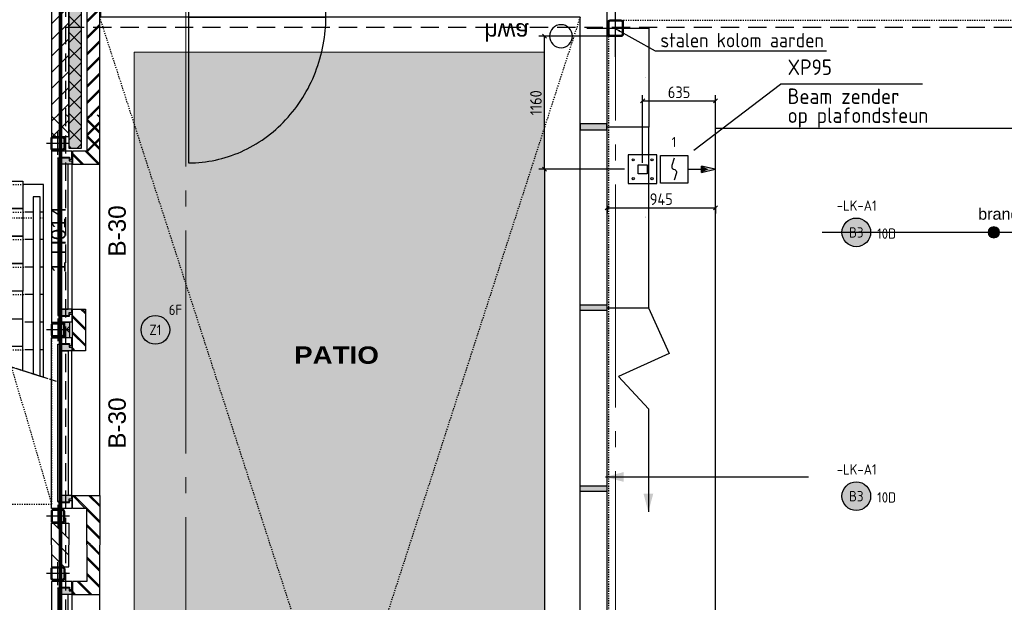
# Model space of a CAD drawing. Header units: millimetres. Extents: x -38031 to 123247, y -16330 to 129979.
# Tile 149 of 235: x 19161 to 27751, y 37275 to 42354. Entities that reach past the tile are written whole.
import ezdxf
from ezdxf.enums import TextEntityAlignment as Align

# ---------------------------------------------------------------- set-up
doc = ezdxf.new("R2010")
doc.units = ezdxf.units.MM
doc.header["$LTSCALE"] = 50
for name, pattern in [('HIDDEN', [9.525, 6.35, -3.175]), ('HIDDEN2', [4.7625, 3.175, -1.5875]), ('STYLE_01', [0.41664, 0.20828, -0.20836]), ('STYLE_04', [1.52771, 1.319425, -0.208285]), ('STYLE_11', [5, 3.888855, -0.416718, 0.277786, -0.416641])]:
    doc.linetypes.add(name, pattern=pattern)
for name, color, linetype in [('AB$1A---_ATTRIB025', 8, 'Continuous'), ('AB$1A---_ATTRIB035', 8, 'Continuous'), ('AL$1A---_ALGEMEEN', 8, 'Continuous'), ('AM$1A---_ARCERING', 8, 'Continuous'), ('AT$1A---_TEKST100', 8, 'Continuous'), ('BOUWKUNDIG', 8, 'Continuous'), ('brandscheiding', 5, 'HIDDEN'), ('EB6522--_ATTRIB', 2, 'Continuous'), ('EL6121--', 3, 'Continuous'), ('EL6311--', 3, 'Continuous'), ('EL6522--', 3, 'Continuous'), ('LICHT_TEXT018', 1, 'Continuous'), ('maatvoering', 1, 'Continuous'), ('Vera Yanovshtchinsky', 11, 'Continuous')]:
    doc.layers.add(name, color=color, linetype=linetype)
doc.layers.add('lampjes', color=14, linetype='Continuous', lineweight=15)
doc.layers.add('stramien', color=1, linetype='STYLE_11', lineweight=15)
doc.styles.add('Arial', font='ARIAL.TTF')
doc.styles.add('Arial Black', font='txt')
doc.styles.add('BURO-018', font='iso.shx', dxfattribs={"height": 90})
doc.styles.add('BURO-025', font='iso.shx', dxfattribs={"height": 125})
doc.styles.get("Standard").update_dxf_attribs({"font": 'iso.shx'})
doc.dimstyles.new('STABICAD', dxfattribs={"dimscale": 100, "dimtxt": 1.3, "dimasz": 1, "dimexe": 0, "dimexo": 0, "dimgap": 1.5, "dimtad": 0, "dimdec": 0, "dimrnd": 10, "dimzin": 0, "dimdsep": 46, "dimtxsty": 'Standard', "dimblk1": 'OBLIQUE', "dimblk2": 'OBLIQUE', "dimsah": 1, "dimcen": -3, "dimclrd": 1, "dimclre": 1, "dimclrt": 1, "dimadec": 0, "dimazin": 0, "dimtfac": 1, "dimtdec": 0, "dimtofl": 0, "dimtmove": 2, "dimatfit": 3, "dimfxl": 0, "dimtvp": 1.055556, "dimtolj": 1, "dimtzin": 0, "dimarcsym": 0})
doc.dimstyles.new('VyA', dxfattribs={"dimtxt": 101.016365, "dimasz": 35.34668, "dimexe": 50, "dimexo": 79.5, "dimgap": 25, "dimtad": 1, "dimdec": 0, "dimzin": 11, "dimtxsty": 'Standard', "dimblk": 'OBLIQUE', "dimcen": 0, "dimdle": 1, "dimclrd": 1, "dimclre": 1, "dimclrt": 1, "dimazin": 0, "dimtfac": 0.8, "dimtdec": 0, "dimtix": 1, "dimtmove": 0, "dimatfit": 0, "dimldrblk": 'OBLIQUE', "dimfxl": 0, "dimfrac": 2, "dimtolj": 1, "dimtzin": 11, "dimarcsym": 0})
pattern_1 = [(45, (0, 0), (70.7107, -70.7107), []), (45, (7.07, -7.07), (70.7107, -70.7107), [])]
pattern_2 = [(45, (0, 0), (70.7107, -70.7107), [])]

# ---------------------------------------------------------------- blocks, each defined once
blk = doc.blocks.new('1115B3A')
at = {"color": 0, "linetype": 'Continuous'}
blk.add_circle((0, 0), 2.5, dxfattribs=at)
at = {"color": 0, "linetype": 'Continuous', "style": 'BURO-018'}
for tag, p in [('E_GKAST', (0, 8)), ('E_GROEP', (0, 5)), ('E_SGROEP', (4.5, 5)), ('E_ARMCODE', (0, 0)), ('E_SLET', (4.5, -1))]:
    blk.add_attdef(tag, text='', height=1.8, dxfattribs=at).set_placement(p, align=Align.MIDDLE)
blk = doc.blocks.new('_Oblique')
at = {"color": 0, "linetype": 'ByBlock', "lineweight": -2}
blk.add_line((-0.5, -0.5), (0.5, 0.5), dxfattribs=at)
blk = doc.blocks.new('Group-169')
at = {"layer": 'lampjes', "linetype": 'Continuous', "lineweight": 0}
h = blk.add_hatch(color=20, dxfattribs=at)
edge = h.paths.add_edge_path()
edge.add_arc((-29901, 11925), 125, 0, 360, ccw=False)
h = blk.add_hatch(color=1, dxfattribs=at)
edge = h.paths.add_edge_path()
edge.add_arc((-28701, 11925), 50, 0, 360, ccw=False)
h = blk.add_hatch(color=20, dxfattribs=at)
edge = h.paths.add_edge_path()
edge.add_arc((-29901, 9625), 125, 0, 360, ccw=False)
at = {"layer": 'lampjes'}
for centre, radius in [((-29901, 11925), 125), ((-28701, 11925), 50), ((-29901, 9625), 125)]:
    blk.add_circle(centre, radius, dxfattribs=at)
at = {"layer": 'lampjes', "insert": (-28837.8, 12136.3), "char_height": 101.016, "attachment_point": 1, "line_spacing_factor": 0.967741, "style": 'Arial'}
blk.add_mtext('{\\C14;\\lbrandmelder}', dxfattribs=at)
blk = doc.blocks.new('Group-18')
at = {"layer": 'AL$1A---_ALGEMEEN', "color": 0}
blk.add_lwpolyline([(-31130, 12834.8), (12130, 12834.8), (12130, 1814.8), (-31130, 1814.8)], close=True, dxfattribs=at)
blk = doc.blocks.new('hwa')
at = {"layer": 'AL$1A---_ALGEMEEN', "color": 0}
blk.add_circle((0, 0), 100, dxfattribs=at)
at = {"layer": 'AT$1A---_TEKST100', "insert": (-670, 38.3), "char_height": 151.525, "attachment_point": 1, "line_spacing_factor": 0.967741, "style": 'Arial'}
blk.add_mtext('{\\C256;\\lhwa}', dxfattribs=at)
blk = doc.blocks.new('VW_SLASH')
at = {"layer": 'AL$1A---_ALGEMEEN', "color": 0, "linetype": 'ByBlock', "lineweight": -2}
blk.add_line((0, 0), (-1, 0), dxfattribs=at)
at = {"layer": 'AL$1A---_ALGEMEEN', "color": 0, "linetype": 'ByBlock', "lineweight": 5}
blk.add_line((0.5, 0.5), (-0.5, -0.5), dxfattribs=at)
blk = doc.blocks.new('*D673')
at = {"layer": 'AL$1A---_ALGEMEEN', "color": 0, "lineweight": -2}
for p, q in [((-31999.4, 13705), (-31708.5, 13705)), ((-31710, 13702.9), (-31710, 12847)), ((-32079.4, 12844.8), (-31708.5, 12844.8))]:
    blk.add_line(p, q, dxfattribs=at)
at = {"layer": 'AL$1A---_ALGEMEEN', "color": 0, "lineweight": -2, "xscale": 2.12080078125, "yscale": 2.12080078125, "zscale": 2.12080078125}
for p, rotation in [((-31710, 13705), 90), ((-31710, 12844.8), 270)]:
    blk.add_blockref('VW_SLASH', p, dxfattribs=dict(at, rotation=rotation))
at = {"layer": 'AL$1A---_ALGEMEEN', "color": 0, "insert": (-31736.2, 13274.9), "char_height": 2.27, "attachment_point": 5, "rotation": 90, "style": 'Arial'}
blk.add_mtext('\\A1;43008', dxfattribs=at)
blk = doc.blocks.new('*D674')
at = {"layer": 'AL$1A---_ALGEMEEN', "color": 0, "lineweight": -2}
for p, q in [((-32079.4, 12844.8), (-31708.5, 12844.8)), ((-31710, 11269.8), (-31710, 12842.7)), ((-32079.4, 11267.7), (-31708.5, 11267.7))]:
    blk.add_line(p, q, dxfattribs=at)
at = {"layer": 'AL$1A---_ALGEMEEN', "color": 0, "lineweight": -2, "xscale": 2.12080078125, "yscale": 2.12080078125, "zscale": 2.12080078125}
for p, rotation in [((-31710, 12844.8), 90), ((-31710, 11267.7), 270)]:
    blk.add_blockref('VW_SLASH', p, dxfattribs=dict(at, rotation=rotation))
at = {"layer": 'AL$1A---_ALGEMEEN', "color": 0, "insert": (-31736.2, 12056.3), "char_height": 2.27, "attachment_point": 5, "rotation": 90, "style": 'Arial'}
blk.add_mtext('\\A1;78857', dxfattribs=at)
blk = doc.blocks.new('Group-20')
at = {"layer": 'AL$1A---_ALGEMEEN', "color": 0}
blk.add_line((-31715, 9667.7), (-31715, 9487.7), dxfattribs=at)
blk.add_lwpolyline([(-31715, 11267.7), (-31535, 10867.7), (-31975, 10667.7), (-31715, 10387.7), (-31715, 9667.7)], dxfattribs=at)
blk.add_solid([(-31715, 9487.7), (-31757.6, 9646.4), (-31672.5, 9646.4)], dxfattribs=at)
blk = doc.blocks.new('Group-22')
at = {"color": 0}
blk.add_wipeout([(-35726, 13801), (-34528.9, 13801), (-34528.9, 13901), (-35726, 13901)], dxfattribs=at).dxf.layer = 'AL$1A---_ALGEMEEN'
at = {"layer": 'AL$1A---_ALGEMEEN', "color": 0}
for points in [[(-35726, 13801), (-34528.9, 13801), (-34528.9, 13901), (-35726, 13901)], [(-35696.6, 12531.4), (-35667.3, 12532.5), (-35637.9, 12534.5), (-35608.7, 12537.2), (-35579.5, 12540.6), (-35550.3, 12544.8), (-35521.3, 12549.8), (-35492.5, 12555.6), (-35463.7, 12562.1), (-35435.1, 12569.4), (-35406.7, 12577.4), (-35378.5, 12586.1), (-35350.5, 12595.6), (-35322.7, 12605.8), (-35295.2, 12616.8), (-35267.9, 12628.4), (-35240.9, 12640.8), (-35214.2, 12653.9), (-35187.8, 12667.7), (-35161.7, 12682.1), (-35135.9, 12697.3), (-35110.6, 12713.1), (-35085.5, 12729.6), (-35060.9, 12746.7), (-35036.7, 12764.5), (-35012.9, 12782.9), (-34989.5, 12801.9), (-34966.5, 12821.5), (-34944.1, 12841.8), (-34922.1, 12862.6), (-34900.5, 12884), (-34879.5, 12905.9), (-34859, 12928.4), (-34839, 12951.4), (-34819.5, 12974.9), (-34800.6, 12999), (-34782.2, 13023.5), (-34764.5, 13048.5), (-34747.2, 13074), (-34730.6, 13099.9), (-34714.6, 13126.2), (-34699.2, 13152.9), (-34684.4, 13180.1), (-34670.2, 13207.6), (-34656.7, 13235.5), (-34643.8, 13263.7), (-34631.6, 13292.3), (-34620, 13321.2), (-34609.1, 13350.3), (-34598.8, 13379.8), (-34589.3, 13409.5), (-34580.4, 13439.4), (-34572.2, 13469.6), (-34564.7, 13500), (-34558, 13530.5), (-34551.9, 13561.3), (-34546.5, 13592.2), (-34541.8, 13623.2), (-34537.9, 13654.3), (-34534.6, 13685.5), (-34532.1, 13706.8), (-34530.3, 13738.2), (-34529.2, 13769.6), (-34528.9, 13801), (-35726, 13801), (-35726, 12531)]]:
    blk.add_lwpolyline(points, close=True, dxfattribs=at)
blk = doc.blocks.new('Group-26')
at = {"layer": 'AL$1A---_ALGEMEEN', "color": 0}
blk.add_lwpolyline([(-39236, 12342.3), (-39236, 11382.3), (-36991, 10662.3), (-36991, 12342.3)], close=True, dxfattribs=at)
at = {"color": 0}
blk.add_wipeout([(-37171, 10932.3), (-37832.9, 10932.3), (-37171, 10720)], dxfattribs=at).dxf.layer = 'AL$1A---_ALGEMEEN'
at = {"layer": 'AL$1A---_ALGEMEEN', "color": 0}
for p, q in [((-37171, 10932.3), (-37832.9, 10932.3)), ((-37171, 10720), (-37171, 10932.3)), ((-36991, 10902.3), (-37156, 10902.3))]:
    blk.add_line(p, q, dxfattribs=at)
at = {"color": 0}
blk.add_wipeout([(-37171, 11172.3), (-38581.2, 11172.3), (-37832.9, 10932.3), (-37171, 10932.3)], dxfattribs=at).dxf.layer = 'AL$1A---_ALGEMEEN'
at = {"layer": 'AL$1A---_ALGEMEEN', "color": 0}
blk.add_line((-36991, 11142.3), (-37156, 11142.3), dxfattribs=at)
at = {"layer": 'AL$1A---_ALGEMEEN', "color": 0, "linetype": 'STYLE_01'}
blk.add_line((-37739.3, 10902.3), (-37156, 10902.3), dxfattribs=at)
at = {"layer": 'AL$1A---_ALGEMEEN', "color": 0}
blk.add_lwpolyline([(-37171, 11172.3), (-38581.2, 11172.3), (-37832.9, 10932.3), (-37171, 10932.3)], close=True, dxfattribs=at)
blk.add_solid([(-38128.5, 11027.1), (-38155.3, 11127.1), (-38101.7, 11127.1)], dxfattribs=at)
at = {"color": 0}
blk.add_wipeout([(-37171, 11412.3), (-39056, 11412.3), (-39056, 11324.5), (-38581.2, 11172.3), (-37171, 11172.3)], dxfattribs=at).dxf.layer = 'AL$1A---_ALGEMEEN'
at = {"layer": 'AL$1A---_ALGEMEEN', "color": 0}
for p, q in [((-39071, 11382.3), (-39236, 11382.3)), ((-36991, 11382.3), (-37156, 11382.3))]:
    blk.add_line(p, q, dxfattribs=at)
at = {"layer": 'AL$1A---_ALGEMEEN', "color": 0, "linetype": 'STYLE_01'}
blk.add_line((-39071, 11382.3), (-37156, 11382.3), dxfattribs=at)
at = {"layer": 'AL$1A---_ALGEMEEN', "color": 0, "flags": 128}
for points in [[(-37171, 11412.3), (-39056, 11412.3), (-39056, 11324.5)], [(-38581.2, 11172.3), (-37171, 11172.3), (-37171, 11412.3)]]:
    blk.add_lwpolyline(points, dxfattribs=at)
at = {"color": 0}
blk.add_wipeout([(-39056, 11652.3), (-37171, 11652.3), (-37171, 11412.3), (-39056, 11412.3)], dxfattribs=at).dxf.layer = 'AL$1A---_ALGEMEEN'
at = {"layer": 'AL$1A---_ALGEMEEN', "color": 0}
for p, q in [((-39071, 11622.3), (-39236, 11622.3)), ((-36991, 11622.3), (-37156, 11622.3))]:
    blk.add_line(p, q, dxfattribs=at)
at = {"layer": 'AL$1A---_ALGEMEEN', "color": 0, "linetype": 'STYLE_01'}
blk.add_line((-39071, 11622.3), (-37156, 11622.3), dxfattribs=at)
at = {"layer": 'AL$1A---_ALGEMEEN', "color": 0}
blk.add_lwpolyline([(-39056, 11652.3), (-37171, 11652.3), (-37171, 11412.3), (-39056, 11412.3)], close=True, dxfattribs=at)
at = {"color": 0}
blk.add_wipeout([(-39056, 11892.3), (-37171, 11892.3), (-37171, 11652.3), (-39056, 11652.3)], dxfattribs=at).dxf.layer = 'AL$1A---_ALGEMEEN'
at = {"layer": 'AL$1A---_ALGEMEEN', "color": 0}
for p, q in [((-39071, 11862.3), (-39236, 11862.3)), ((-36991, 11862.3), (-37156, 11862.3))]:
    blk.add_line(p, q, dxfattribs=at)
at = {"layer": 'AL$1A---_ALGEMEEN', "color": 0, "linetype": 'STYLE_01'}
blk.add_line((-39071, 11862.3), (-37156, 11862.3), dxfattribs=at)
at = {"layer": 'AL$1A---_ALGEMEEN', "color": 0}
blk.add_lwpolyline([(-39056, 11892.3), (-37171, 11892.3), (-37171, 11652.3), (-39056, 11652.3)], close=True, dxfattribs=at)
at = {"color": 0}
blk.add_wipeout([(-39056, 12132.3), (-37171, 12132.3), (-37171, 11892.3), (-39056, 11892.3)], dxfattribs=at).dxf.layer = 'AL$1A---_ALGEMEEN'
at = {"layer": 'AL$1A---_ALGEMEEN', "color": 0}
for p, q in [((-39071, 12102.3), (-39236, 12102.3)), ((-36991, 12102.3), (-37156, 12102.3))]:
    blk.add_line(p, q, dxfattribs=at)
at = {"layer": 'AL$1A---_ALGEMEEN', "color": 0, "linetype": 'STYLE_01'}
blk.add_line((-39071, 12102.3), (-37156, 12102.3), dxfattribs=at)
at = {"layer": 'AL$1A---_ALGEMEEN', "color": 0}
blk.add_lwpolyline([(-39056, 12132.3), (-37171, 12132.3), (-37171, 11892.3), (-39056, 11892.3)], close=True, dxfattribs=at)
at = {"layer": 'AL$1A---_ALGEMEEN', "color": 0, "linetype": 'STYLE_01'}
for points in [[(-39236, 12049.6), (-39236, 11382.3), (-38416, 11119.3), (-38416, 12049.6)], [(-37811, 12049.6), (-37811, 10925.2), (-36991, 10662.3), (-36991, 12049.6)]]:
    blk.add_lwpolyline(points, close=True, dxfattribs=at)
at = {"color": 0}
for points in [[(-39056, 12372.3), (-37171, 12372.3), (-37171, 12132.3), (-39056, 12132.3)], [(-39206, 12235.1), (-39206, 11372.6), (-39146, 11353.4), (-39146, 12235.1)], [(-37081, 12235.1), (-37081, 10691.1), (-37021, 10671.9), (-37021, 12235.1)]]:
    blk.add_wipeout(points, dxfattribs=at).dxf.layer = 'AL$1A---_ALGEMEEN'
at = {"layer": 'AL$1A---_ALGEMEEN', "color": 0}
for p, q in [((-38128.5, 12372.3), (-38128.5, 11027.1)), ((-39071, 12342.3), (-39236, 12342.3)), ((-36991, 12342.3), (-37156, 12342.3))]:
    blk.add_line(p, q, dxfattribs=at)
at = {"layer": 'AL$1A---_ALGEMEEN', "color": 0, "linetype": 'STYLE_01'}
blk.add_line((-39071, 12342.3), (-37156, 12342.3), dxfattribs=at)
at = {"layer": 'AL$1A---_ALGEMEEN', "color": 0, "linetype": 'STYLE_04'}
blk.add_line((-36877.4, 10625.8), (-39236, 11382.3), dxfattribs=at)
at = {"layer": 'AL$1A---_ALGEMEEN', "color": 0}
for points in [[(-39056, 12372.3), (-37171, 12372.3), (-37171, 12132.3), (-39056, 12132.3)], [(-39206, 12235.1), (-39206, 11372.6), (-39146, 11353.4), (-39146, 12235.1)], [(-37081, 12235.1), (-37081, 10691.1), (-37021, 10671.9), (-37021, 12235.1)]]:
    blk.add_lwpolyline(points, close=True, dxfattribs=at)
blk = doc.blocks.new('Group-27')
at = {"layer": 'AL$1A---_ALGEMEEN', "color": 0}
blk.add_blockref('Group-26', (0, 0), dxfattribs=at)
blk = doc.blocks.new('Group-28')
at = {"layer": 'AL$1A---_ALGEMEEN', "color": 0, "linetype": 'STYLE_01'}
for p, q in [((-39276, 9552.8), (-36921, 17605.5)), ((-39276, 17605.5), (-36921, 9552.8))]:
    blk.add_line(p, q, dxfattribs=at)
blk.add_lwpolyline([(-39276, 17605.5), (-36921, 17605.5), (-36921, 9552.8), (-39276, 9552.8)], close=True, dxfattribs=at)
blk = doc.blocks.new('*D672')
at = {"layer": 'AL$1A---_ALGEMEEN', "color": 0, "lineweight": -2}
for p, q in [((-38768.3, 12342.3), (-38858.2, 12342.3)), ((-38856.7, 7326.4), (-38856.7, 12340.1)), ((-39925.2, 7324.3), (-38855.2, 7324.3))]:
    blk.add_line(p, q, dxfattribs=at)
at = {"layer": 'AL$1A---_ALGEMEEN', "color": 0, "lineweight": -2, "xscale": 2.12080078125, "yscale": 2.12080078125, "zscale": 2.12080078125}
for p, rotation in [((-38856.7, 12342.3), 90), ((-38856.7, 7324.3), 270)]:
    blk.add_blockref('VW_SLASH', p, dxfattribs=dict(at, rotation=rotation))
blk = doc.blocks.new('Group-37')
at = {"layer": 'AL$1A---_ALGEMEEN', "color": 0, "linetype": 'STYLE_01'}
blk.add_lwpolyline([(-32058.8, 13774.8), (13071.2, 13774.8), (13071.2, 874.8), (-32058.8, 874.8)], close=True, dxfattribs=at)
blk = doc.blocks.new('Group-38')
at = {"layer": 'AL$1A---_ALGEMEEN', "color": 0}
blk.add_blockref('Group-37', (0, 0), dxfattribs=at)
blk = doc.blocks.new('txt- B-30')
at = {"color": 0}
blk.add_wipeout([(-223.3, -118.5), (223.3, -118.5), (223.3, 124.9), (-223.3, 124.9)], dxfattribs=at).dxf.layer = 'AL$1A---_ALGEMEEN'
at = {"layer": 'AT$1A---_TEKST100', "insert": (0, -112.2), "char_height": 151.525, "attachment_point": 8, "line_spacing_factor": 0.967741, "style": 'Arial'}
blk.add_mtext('{\\C256;\\lB-30}', dxfattribs=at)
blk = doc.blocks.new('tekst 9 pts')
at = {"layer": 'AL$1A---_ALGEMEEN', "color": 0, "style": 'Arial Black'}
blk.add_attdef('naam_ruimte', text='', height=151.5, dxfattribs=at).set_placement((0, -81.3), align=Align.TOP_CENTER)
at = {"layer": 'AL$1A---_ALGEMEEN', "color": 0, "flags": 1}
for tag, p in [('oppervlakte', (-334.4, -1162.5)), ('stramiennummer', (-334.4, -1435.2))]:
    blk.add_attdef(tag, p, '', height=151.5, dxfattribs=at)
blk = doc.blocks.new('zijdetail kozijn midden')
at = {"color": 0}
blk.add_wipeout([(113, -117), (63, -117), (63, -25), (44, -25), (44, -7), (113, -7), (113, -25), (113, -57), (113, -71.9)], dxfattribs=at).dxf.layer = 'AL$1A---_ALGEMEEN'
at = {"layer": 'AM$1A---_ARCERING', "linetype": 'Continuous', "lineweight": 0}
blk.add_hatch(color=256, dxfattribs=at).paths.add_polyline_path([(54.2, -100), (54.2, -128), (56, -128), (56, -28), (31, -28), (31, -5), (0, -5), (0, -100), (22, -100)])
at = {"layer": 'AL$1A---_ALGEMEEN', "color": 0}
for points in [[(54.2, -100), (54.2, -128), (56, -128), (56, -28), (31, -28), (31, -5), (0, -5), (0, -100), (22, -100)], [(113, -117), (63, -117), (63, -25), (44, -25), (44, -7), (113, -7), (113, -25), (113, -57), (113, -71.9)]]:
    blk.add_lwpolyline(points, close=True, dxfattribs=at)
blk = doc.blocks.new('st.k-120x120')
at = {"layer": 'AM$1A---_ARCERING', "linetype": 'Continuous', "lineweight": 0}
h = blk.add_hatch(color=256, dxfattribs=at)
edge = h.paths.add_edge_path()
edge.add_line((-40, -60), (40, -60))
edge.add_arc((40, -40), 20, 270, 360)
edge.add_line((60, -40), (60, 40))
edge.add_arc((40, 40), 20, 0, 90)
edge.add_line((40, 60), (-40, 60))
edge.add_arc((-40, 40), 20, 90, 180)
edge.add_line((-60, 40), (-60, -40))
edge.add_arc((-40, -40), 20, 180, 270)
edge = h.paths.add_edge_path(flags=16)
edge.add_line((-40, -50), (40, -50))
edge.add_arc((40, -40), 10, 270, 360)
edge.add_line((50, -40), (50, 40))
edge.add_arc((40, 40), 10, 0, 90)
edge.add_line((40, 50), (-40, 50))
edge.add_arc((-40, 40), 10, 90, 180)
edge.add_line((-50, 40), (-50, -40))
edge.add_arc((-40, -40), 10, 180, 270)
at = {"layer": 'AL$1A---_ALGEMEEN', "color": 0}
for p, q in [((0, 100), (0, -100)), ((-100, 0), (100, 0))]:
    blk.add_line(p, q, dxfattribs=at)
at = {"layer": 'AL$1A---_ALGEMEEN', "color": 0, "flags": 128}
blk.add_lwpolyline([(-40, -60), (40, -60, 0.414214), (60, -40), (60, 40, 0.414214), (40, 60), (-40, 60, 0.414214), (-60, 40), (-60, -40, 0.414214), (-40, -60, 0.414214)], format="xyb", dxfattribs=at)
blk.add_lwpolyline([(-40, -50), (40, -50, 0.414214), (50, -40), (50, 40, 0.414214), (40, 50), (-40, 50, 0.414214), (-50, 40), (-50, -40, 0.414214)], format="xyb", close=True, dxfattribs=at)
blk = doc.blocks.new('31x_alu-K-2x mk141-p2')
at = {"layer": 'AM$1A---_ARCERING', "linetype": 'Continuous', "lineweight": 0}
blk.add_hatch(color=256, dxfattribs=at).paths.add_polyline_path([(-1512, -263), (-1375, -263), (-1375, -305), (-1512, -305)])
at = {"layer": 'AM$1A---_ARCERING', "linetype": 'Continuous', "lineweight": 5}
h = blk.add_hatch(dxfattribs=at)
h.set_pattern_fill('ISOLATIE', color=256, style=0, pattern_type=2)
h.set_pattern_definition([(135, (0, 0), (70.711, 70.711), []), (45, (299.34, -299.34), (70.7107, -70.7107), [])])
h.paths.add_polyline_path([(-1512, -263), (-1375, -263), (-1375, -305), (-1512, -305)])
at = {"layer": 'AL$1A---_ALGEMEEN', "color": 0}
for p, q in [((0, 0), (-2887, 0)), ((-3000, -355), (-3000, -420)), ((-3000, -420), (-1512, -420)), ((-1512, -420), (-1512, -355)), ((-1375, -420), (-1375, -355)), ((113, -420), (-1375, -420)), ((113, -355), (113, -420))]:
    blk.add_line(p, q, dxfattribs=at)
for points in [[(-1625, -276), (-2887, -276), (-2887, -338), (-1625, -338)], [(-1512, -263), (-1375, -263), (-1375, -305), (-1512, -305)]]:
    blk.add_lwpolyline(points, close=True, dxfattribs=at)
at = {"color": 0}
for points in [[(-3128.5, -270), (-3318.5, -270), (-3318.5, -420), (-3128.5, -420)], [(241.5, -270), (431.5, -270), (431.5, -420), (241.5, -420)]]:
    blk.add_wipeout(points, dxfattribs=at).dxf.layer = 'AL$1A---_ALGEMEEN'
at = {"layer": 'AM$1A---_ARCERING', "linetype": 'Continuous', "lineweight": 5}
h = blk.add_hatch(dxfattribs=at)
h.set_pattern_fill('KALKZANDSTEEN', color=256, style=0, pattern_type=2)
h.set_pattern_definition(pattern_2)
h.paths.add_polyline_path([(-3128.5, -270), (-3318.5, -270), (-3318.5, -420), (-3128.5, -420)])
h = blk.add_hatch(dxfattribs=at)
h.set_pattern_fill('KALKZANDSTEEN', color=256, style=0, pattern_type=2)
h.set_pattern_definition(pattern_2)
h.paths.add_polyline_path([(241.5, -270), (431.5, -270), (431.5, -420), (241.5, -420)])
at = {"layer": 'AL$1A---_ALGEMEEN', "color": 0}
for p, q in [((-3128.5, -270), (-3318.5, -270)), ((241.5, -270), (431.5, -270))]:
    blk.add_line(p, q, dxfattribs=at)
at = {"layer": 'AL$1A---_ALGEMEEN', "color": 0, "flags": 128}
for points in [[(-3318.5, -420), (-3128.5, -420), (-3128.5, -270)], [(431.5, -420), (241.5, -420), (241.5, -270)]]:
    blk.add_lwpolyline(points, dxfattribs=at)
at = {"layer": 'AL$1A---_ALGEMEEN', "color": 0, "xscale": -1}
blk.add_blockref('zijdetail kozijn midden', (-2887, -238), dxfattribs=at)
at = {"layer": 'AL$1A---_ALGEMEEN', "color": 0}
for p, q in [((-2887, -243), (-1625, -243)), ((-2941.2, -366), (-1570.8, -366))]:
    blk.add_line(p, q, dxfattribs=at)
at = {"color": 0}
blk.add_wipeout([(0, -238), (0, 0), (431.5, 0), (431.5, -113), (113, -113), (113, -238)], dxfattribs=at).dxf.layer = 'AL$1A---_ALGEMEEN'
at = {"layer": 'AM$1A---_ARCERING', "linetype": 'Continuous', "lineweight": 5}
h = blk.add_hatch(dxfattribs=at)
h.set_pattern_fill('BAKSTEEN', color=256, style=0, pattern_type=2)
h.set_pattern_definition(pattern_1)
h.paths.add_polyline_path([(0, -238), (0, 0), (431.5, 0), (431.5, -113), (113, -113), (113, -238)])
at = {"layer": 'AL$1A---_ALGEMEEN', "color": 0, "flags": 128}
for points in [[(0, -238), (0, 0), (431.5, 0)], [(431.5, -113), (113, -113), (113, -238), (0, -238)]]:
    blk.add_lwpolyline(points, dxfattribs=at)
at = {"layer": 'AL$1A---_ALGEMEEN', "color": 0}
for name, p in [('zijdetail kozijn midden', (-1625, -238)), ('st.k-120x120', (181.5, -365))]:
    blk.add_blockref(name, p, dxfattribs=at)
at = {"color": 0}
blk.add_wipeout([(-2887, -238), (-2887, 0), (-3318.5, 0), (-3318.5, -113), (-3000, -113), (-3000, -238)], dxfattribs=at).dxf.layer = 'AL$1A---_ALGEMEEN'
at = {"layer": 'AM$1A---_ARCERING', "linetype": 'Continuous', "lineweight": 5}
h = blk.add_hatch(dxfattribs=at)
h.set_pattern_fill('BAKSTEEN', color=256, style=0, pattern_type=2)
h.set_pattern_definition(pattern_1)
h.paths.add_polyline_path([(-2887, -238), (-2887, 0), (-3318.5, 0), (-3318.5, -113), (-3000, -113), (-3000, -238)])
at = {"layer": 'AL$1A---_ALGEMEEN', "color": 0, "flags": 128}
for points in [[(-2887, -238), (-2887, 0), (-3318.5, 0)], [(-3318.5, -113), (-3000, -113), (-3000, -238), (-2887, -238)]]:
    blk.add_lwpolyline(points, dxfattribs=at)
at = {"layer": 'AL$1A---_ALGEMEEN', "color": 0, "xscale": -1}
blk.add_blockref('st.k-120x120', (-3068.5, -365), dxfattribs=at)
at = {"color": 0}
blk.add_wipeout([(-1625, -125), (-1262, -125), (-1262, -238), (-1625, -238)], dxfattribs=at).dxf.layer = 'AL$1A---_ALGEMEEN'
at = {"layer": 'AM$1A---_ARCERING', "linetype": 'Continuous', "lineweight": 5}
h = blk.add_hatch(dxfattribs=at)
h.set_pattern_fill('BAKSTEEN', color=256, style=0, pattern_type=2)
h.set_pattern_definition(pattern_1)
h.paths.add_polyline_path([(-1625, -125), (-1262, -125), (-1262, -238), (-1625, -238)])
at = {"layer": 'AL$1A---_ALGEMEEN', "color": 0}
for points in [[(-1625, -125), (-1262, -125), (-1262, -238), (-1625, -238)], [(-1262, -276), (0, -276), (0, -338), (-1262, -338)]]:
    blk.add_lwpolyline(points, close=True, dxfattribs=at)
blk.add_blockref('st.k-120x120', (-1443.5, -365), dxfattribs=at)
blk.add_blockref('zijdetail kozijn midden', (0, -238), dxfattribs=at)
for p, q in [((0, -243), (-1262, -243)), ((54.2, -366), (-1316.2, -366))]:
    blk.add_line(p, q, dxfattribs=at)
at = {"layer": 'AL$1A---_ALGEMEEN', "color": 0, "xscale": -1}
blk.add_blockref('zijdetail kozijn midden', (-1262, -238), dxfattribs=at)
blk = doc.blocks.new('sk-141')
at = {"layer": 'AM$1A---_ARCERING', "linetype": 'Continuous', "lineweight": 0}
h = blk.add_hatch(color=256, dxfattribs=at)
edge = h.paths.add_edge_path()
edge.add_line((-50, -70), (50, -70))
edge.add_arc((50, -50), 20, 270, 360)
edge.add_line((70, -50), (70, 50))
edge.add_arc((50, 50), 20, 0, 90)
edge.add_line((50, 70), (-50, 70))
edge.add_arc((-50, 50), 20, 90, 180)
edge.add_line((-70, 50), (-70, -50))
edge.add_arc((-50, -50), 20, 180, 270)
edge = h.paths.add_edge_path(flags=16)
edge.add_line((-50, -60), (50, -60))
edge.add_arc((50, -50), 10, 270, 360)
edge.add_line((60, -50), (60, 50))
edge.add_arc((50, 50), 10, 0, 90)
edge.add_line((50, 60), (-50, 60))
edge.add_arc((-50, 50), 10, 90, 180)
edge.add_line((-60, 50), (-60, -50))
edge.add_arc((-50, -50), 10, 180, 270)
at = {"layer": 'AL$1A---_ALGEMEEN', "color": 0}
for p, q in [((0, 250), (0, -250)), ((-250, 0), (250, 0))]:
    blk.add_line(p, q, dxfattribs=at)
at = {"layer": 'AL$1A---_ALGEMEEN', "color": 0, "flags": 128}
blk.add_lwpolyline([(-50, -70), (50, -70, 0.414214), (70, -50), (70, 50, 0.414214), (50, 70), (-50, 70, 0.414214), (-70, 50), (-70, -50, 0.414214), (-50, -70, 0.414214)], format="xyb", dxfattribs=at)
blk.add_lwpolyline([(-50, -60), (50, -60, 0.414214), (60, -50), (60, 50, 0.414214), (50, 60), (-50, 60, 0.414214), (-60, 50), (-60, -50, 0.414214)], format="xyb", close=True, dxfattribs=at)
blk = doc.blocks.new('hekmerk')
at = {"layer": 'AL$1A---_ALGEMEEN', "color": 0, "style": 'Arial'}
blk.add_attdef('stramiennummer', text='', height=126.3, dxfattribs=at).set_placement((0, 0), align=Align.BOTTOM_CENTER)
blk = doc.blocks.new('*U209')
at = {"color": 0, "linetype": 'Continuous'}
for points in [[(9.98, 0), (11.98, 0), (7.98, 0.91)], [(9.98, 0), (7.98, 0.91), (7.98, 0)], [(9.98, 0), (7.98, 0), (7.98, -0.91)], [(9.98, 0), (7.98, -0.91), (11.98, 0)]]:
    blk.add_solid(points, dxfattribs=at)
blk = doc.blocks.new('VB653LMZ')
at = {"color": 0, "linetype": 'Continuous'}
for p, q in [((-2.4, -2.4), (-2.4, 2.4)), ((-2.4, 2.4), (2.4, 2.4)), ((2.4, 2.4), (2.4, -2.4)), ((2.39, 0), (4.79, 0)), ((7.19, 0), (4.79, 0.55)), ((4.79, 0.55), (4.79, 0)), ((4.79, -0.54), (4.79, 0.55)), ((4.79, 0), (4.79, -0.54)), ((4.79, -0.54), (7.19, 0)), ((2.4, -2.4), (-2.4, -2.4))]:
    blk.add_line(p, q, dxfattribs=at)
blk.add_lwpolyline([(0, 1.92), (-0.4, 0.64), (-0.42, 0.46), (-0.37, 0.28), (-0.26, 0.13), (-0.1, 0.03), (0.1, -0.03), (0.26, -0.13), (0.37, -0.27), (0.42, -0.45), (0.4, -0.63), (0, -1.91)], dxfattribs=at)
at = {"color": 0, "linetype": 'Continuous', "xscale": 0.6000000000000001, "yscale": 0.6000000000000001, "zscale": 0.6}
blk.add_blockref('*U209', (0, 0), dxfattribs=at)
at = {"color": 0, "linetype": 'Continuous', "style": 'BURO-018'}
blk.add_attdef('E_TEXT1', text='', height=1.8, dxfattribs=at).set_placement((0, 4.9), align=Align.MIDDLE)
at = {"color": 0, "linetype": 'Continuous', "style": 'BURO-018', "flags": 1}
blk.add_attdef('E_MATCODE', (0, 0), '', height=1.8, dxfattribs=at)
blk = doc.blocks.new('*D226')
at = {"layer": 'maatvoering', "color": 1, "lineweight": -2}
for p, q in [((24596, 41106.7), (24596, 41695.7)), ((25231, 41106.7), (25231, 41695.7)), ((24595, 41645.7), (25232, 41645.7))]:
    blk.add_line(p, q, dxfattribs=at)
at = {"layer": 'maatvoering', "color": 1, "lineweight": -2, "xscale": 35.3466796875, "yscale": 35.3466796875, "zscale": 35.3466796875, "rotation": 180}
blk.add_blockref('_Oblique', (24596, 41645.7), dxfattribs=at)
at = {"layer": 'maatvoering', "color": 1, "lineweight": -2, "xscale": 35.3466796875, "yscale": 35.3466796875, "zscale": 35.3466796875}
blk.add_blockref('_Oblique', (25231, 41645.7), dxfattribs=at)
at = {"layer": 'maatvoering', "color": 1, "insert": (24913.5, 41721.2), "char_height": 101.02, "attachment_point": 5}
blk.add_mtext('\\A1;635', dxfattribs=at)
blk = doc.blocks.new('*D227')
at = {"layer": 'maatvoering', "color": 1, "lineweight": -2}
for p, q in [((24286, 40732.3), (24286, 40664.1)), ((25231, 40717.3), (25231, 40664.1)), ((24285, 40714.1), (25232, 40714.1))]:
    blk.add_line(p, q, dxfattribs=at)
at = {"layer": 'maatvoering', "color": 1, "lineweight": -2, "xscale": 35.3466796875, "yscale": 35.3466796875, "zscale": 35.3466796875, "rotation": 180}
blk.add_blockref('_Oblique', (24286, 40714.1), dxfattribs=at)
at = {"layer": 'maatvoering', "color": 1, "lineweight": -2, "xscale": 35.3466796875, "yscale": 35.3466796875, "zscale": 35.3466796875}
blk.add_blockref('_Oblique', (25231, 40714.1), dxfattribs=at)
at = {"layer": 'maatvoering', "color": 1, "insert": (24758.5, 40789.6), "char_height": 101.02, "attachment_point": 5}
blk.add_mtext('\\A1;945', dxfattribs=at)
blk = doc.blocks.new('*D232')
at = {"layer": 'maatvoering', "color": 1, "lineweight": -2}
for p, q in [((24439.1, 41049.8), (23690, 41049.8)), ((23740, 41050.8), (23740, 30748.8)), ((24456.1, 30749.8), (23690, 30749.8))]:
    blk.add_line(p, q, dxfattribs=at)
at = {"layer": 'maatvoering', "color": 1, "lineweight": -2, "xscale": 35.3466796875, "yscale": 35.3466796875, "zscale": 35.3466796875}
for p, rotation in [((23740, 41049.8), 90), ((23740, 30749.8), 270)]:
    blk.add_blockref('_Oblique', p, dxfattribs=dict(at, rotation=rotation))
at = {"layer": 'maatvoering', "color": 1, "insert": (23664.5, 35917.9), "char_height": 101.02, "attachment_point": 5, "rotation": 90}
blk.add_mtext('\\A1;10300', dxfattribs=at)
blk = doc.blocks.new('*D233')
at = {"layer": 'maatvoering', "color": 1, "lineweight": -2}
for p, q in [((24347.2, 42209.8), (23690.4, 42209.8)), ((23740.4, 41048.8), (23740.4, 42210.8)), ((23901.7, 41049.8), (23690.4, 41049.8))]:
    blk.add_line(p, q, dxfattribs=at)
at = {"layer": 'maatvoering', "color": 1, "lineweight": -2, "xscale": 35.3466796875, "yscale": 35.3466796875, "zscale": 35.3466796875}
for p, rotation in [((23740.4, 42209.8), 90), ((23740.4, 41049.8), 270)]:
    blk.add_blockref('_Oblique', p, dxfattribs=dict(at, rotation=rotation))
at = {"layer": 'maatvoering', "color": 1, "insert": (23664.9, 41629.8), "char_height": 101.02, "attachment_point": 5, "rotation": 90}
blk.add_mtext('\\A1;1160', dxfattribs=at)
blk = doc.blocks.new('Group-23')
at = {"layer": 'AM$1A---_ARCERING', "linetype": 'Continuous', "lineweight": 0}
blk.add_hatch(color=9, dxfattribs=at).paths.add_polyline_path([(-36201, 13494.831), (-32621, 13494.831), (-32621, 1174.831), (-36201, 1174.831)])
at = {"layer": 'AL$1A---_ALGEMEEN', "color": 0, "linetype": 'Continuous', "lineweight": 5}
blk.add_lwpolyline([(-36201, 13494.831), (-32621, 13494.831), (-32621, 1174.831), (-36201, 1174.831)], close=True, dxfattribs=at)
at = {"layer": 'AL$1A---_ALGEMEEN', "color": 0}
blk.add_blockref('Group-20', (0, 0), dxfattribs=at)
at = {"color": 0}
blk.add_wipeout([(-36491, 14034.992), (-32077, 14034.992), (-32077, 614.992), (-36491, 614.992), (-36491, 848.992), (-32311, 848.992), (-32311, 13800.992), (-36491, 13800.992)], dxfattribs=at).dxf.layer = 'AL$1A---_ALGEMEEN'
at = {"layer": 'AM$1A---_ARCERING', "linetype": 'Continuous', "lineweight": 0}
for points in [[(-32077, 12869.831), (-32311, 12869.831), (-32311, 12819.831), (-32077, 12819.831)], [(-32077, 11292.689), (-32077, 11242.689), (-32311, 11242.689), (-32311, 11292.689)], [(-32077, 9715.546), (-32077, 9665.546), (-32311, 9665.546), (-32311, 9715.546)]]:
    blk.add_hatch(color=256, dxfattribs=at).paths.add_polyline_path(points)
at = {"layer": 'AL$1A---_ALGEMEEN', "color": 0, "linetype": 'STYLE_01'}
for p, q in [((-32311, 13800.992), (-36501, 848.992)), ((-32311, 848.992), (-36501, 13800.992))]:
    blk.add_line(p, q, dxfattribs=at)
at = {"layer": 'AL$1A---_ALGEMEEN', "color": 0}
for points in [[(-36491, 14034.992), (-32077, 14034.992), (-32077, 614.992), (-36491, 614.992), (-36491, 848.992), (-32311, 848.992), (-32311, 13800.992), (-36491, 13800.992)], [(-32077, 12869.831), (-32311, 12869.831), (-32311, 12819.831), (-32077, 12819.831)], [(-32077, 11292.689), (-32077, 11242.689), (-32311, 11242.689), (-32311, 11292.689)], [(-32077, 9715.546), (-32077, 9665.546), (-32311, 9665.546), (-32311, 9715.546)]]:
    blk.add_lwpolyline(points, close=True, dxfattribs=at)
at = {"layer": 'AL$1A---_ALGEMEEN', "color": 0, "xscale": -1, "rotation": 180}
blk.add_blockref('hwa', (-32477, 13635.276), dxfattribs=at)
blk.add_blockref('hwa', (-32477, 13635.276), dxfattribs=at)
at = {"layer": 'AL$1A---_ALGEMEEN', "color": 0}
for p1, picture, middle in [((-32001, 13705), '*D673', (-31736.192, 13274.916)), ((-32081, 11267.689), '*D674', (-31736.191, 12056.26))]:
    dim = blk.add_linear_dim(base=(-31710.031, 12844.831), p1=p1, p2=(-32081, 12844.831), angle=90, dimstyle='VyA', override={"dimtxt": 2.272868, "dimgap": 25, "dimlfac": 50, "dimpost": '<>', "dimtxsty": 'Arial', "dimtmove": 2}, dxfattribs=at)
    dim.commit()
    dim.dimension.update_dxf_attribs({"geometry": picture, "text_midpoint": middle})
blk.add_blockref('Group-22', (0, 0), dxfattribs=at)
blk = doc.blocks.new('Group-29')
at = {"layer": 'AL$1A---_ALGEMEEN', "color": 0}
blk.add_blockref('Group-27', (0, 0), dxfattribs=at)
blk.add_blockref('Group-28', (0, 0), dxfattribs=at)
dim = blk.add_linear_dim(base=(-38856.742, 12342.258), p1=(-39926.742, 7324.258), p2=(-38766.742, 12342.258), angle=90, dimstyle='VyA', override={"dimtxt": 2.020327, "dimgap": 25, "dimlfac": 50, "dimpost": 'vk.pr.beton trede=<>', "dimtxsty": 'Arial', "dimtmove": 2}, dxfattribs=at)
dim.commit()
dim.dimension.update_dxf_attribs({"geometry": '*D672', "text_midpoint": (-38883.037, 9833.258)})
blk = doc.blocks.new('200254 W 210 11-06-2007')
at = {"layer": 'AM$1A---_ARCERING', "linetype": 'Continuous', "lineweight": 0}
blk.add_hatch(color=256, dxfattribs=at).paths.add_polyline_path([(-16609, 17568.9), (-16609, 16247.8), (-16499, 16247.8), (-16499, 17568.9)])
at = {"layer": 'AM$1A---_ARCERING', "linetype": 'Continuous', "lineweight": 5}
h = blk.add_hatch(dxfattribs=at)
h.set_pattern_fill('ISOLATIE', color=256, scale=50, style=0, pattern_type=2)
h.set_pattern_definition([(135, (-987936.49, -175784.82), (70.710678, 70.710678), []), (45, (-987637.15, -176084.16), (70.710678, -70.710678), [])])
h.paths.add_polyline_path([(-16609, 17568.9), (-16609, 16247.8), (-16499, 16247.8), (-16499, 17568.9)])
at = {"layer": 'AL$1A---_ALGEMEEN'}
blk.add_lwpolyline([(-16609, 17568.9), (-16609, 16247.8), (-16499, 16247.8), (-16499, 17568.9)], close=True, dxfattribs=at)
blk.add_blockref('Group-18', (20162, 3587.4), dxfattribs=at)
for name in ['Group-29', 'Group-23']:
    blk.add_blockref(name, (20162, 3587.4), dxfattribs=at)
blk.add_blockref('Group-38', (20162, 3587.4), dxfattribs=at)
at = {"layer": 'AL$1A---_ALGEMEEN', "rotation": 270}
blk.add_blockref('31x_alu-K-2x mk141-p2', (-16339, 9468.9), dxfattribs=at)
at = {"layer": 'AL$1A---_ALGEMEEN'}
blk.add_line((-11927, 13380), (-10157, 13380), dxfattribs=at)
blk.add_solid([(-11927, 13380), (-11768.3, 13422.5), (-11768.3, 13337.5)], dxfattribs=at)
at = {"layer": 'stramien', "ltscale": 10}
for p, q in [((-11839, -41013.6), (-11839, 36216.4)), ((-15589, -38914.6), (-15589, 22365.4))]:
    blk.add_line(p, q, dxfattribs=at)
at = {"layer": 'AL$1A---_ALGEMEEN', "rotation": 90}
for name, p in [('sk-141', (-11839, 17292.4)), ('txt- B-30', (-16222.6, 15524.4)), ('txt- B-30', (-16222.6, 13849.4))]:
    blk.add_blockref(name, p, dxfattribs=at)
at = {"layer": 'AL$1A---_ALGEMEEN'}
ref = blk.add_blockref('tekst 9 pts', (-14274, 14599.3), dxfattribs=at)
ref.add_attrib('naam_ruimte', 'PATIO', dxfattribs={"layer": 'AB$1A---_ATTRIB035', "height": 151.51, "style": 'Arial Black'}).set_placement((-14274, 14518), align=Align.TOP_CENTER)
at = {"layer": 'AL$1A---_ALGEMEEN', "rotation": 270}
blk.add_blockref('31x_alu-K-2x mk141-p2', (-16339, 13218.9), dxfattribs=at)
at = {"layer": 'AM$1A---_ARCERING', "linetype": 'Continuous', "lineweight": 5}
h = blk.add_hatch(dxfattribs=at)
h.set_pattern_fill('KALKZANDSTEEN', color=256, scale=50, style=0, pattern_type=2)
h.set_pattern_definition([(45, (-987936.49, -175784.82), (70.710678, -70.710678), [])])
h.paths.add_polyline_path([(-16759, 17906.9), (-16759, 16347.9), (-16609, 16347.9), (-16609, 17906.9)])
h = blk.add_hatch(dxfattribs=at)
h.set_pattern_fill('BAKSTEEN', color=256, scale=50, style=0, pattern_type=2)
h.set_pattern_definition([(45, (-987936.49, -175784.82), (70.710678, -70.710678), []), (45, (-987929.42, -175791.89), (70.710678, -70.710678), [])])
edge = h.paths.add_edge_path()
edge.add_line((-16339, 16218.9), (-16339, 17468.9))
edge.add_line((-16339, 17468.9), (-16452, 17468.9))
edge.add_line((-16452, 17468.9), (-16452, 16218.9))
at = {"layer": 'AL$1A---_ALGEMEEN'}
blk.add_lwpolyline([(-16759, 17906.9), (-16759, 16347.9), (-16609, 16347.9), (-16609, 17906.9)], close=True, dxfattribs=at)
blk.add_lwpolyline([(-16339, 16218.9), (-16339, 17468.9), (-16452, 17468.9), (-16452, 16218.9)], dxfattribs=at)
ref = blk.add_blockref('hekmerk', (-16598.6, 15449.7), dxfattribs=dict(at, rotation=90))
ref.add_attrib('stramiennummer', '1-H014', dxfattribs={"layer": 'AB$1A---_ATTRIB025', "height": 126.27, "rotation": 90, "style": 'Arial'}).set_placement((-16598.6, 15449.7), align=Align.BOTTOM_CENTER)

msp = doc.modelspace()

# ---------------------------------------------------------------- block references
at = {"layer": 'BOUWKUNDIG'}
msp.add_blockref('200254 W 210 11-06-2007', (36199, 24987.6), dxfattribs=at)

# ---------------------------------------------------------------- next in the draw order: linework, layer by layer
at = {"layer": 'brandscheiding', "const_width": 30}
msp.add_lwpolyline([(16766.8, 29399.4), (17011.6, 29374.9), (17011.6, 46247.2), (19517, 46247.2), (19517, 28781.3)], dxfattribs=at)
at = {"layer": 'EL6121--', "color": 5, "linetype": 'HIDDEN2'}
for p, q in [((19564.5, 25709), (19564.5, 46394.5)), ((19564.5, 42288.4), (74129.8, 42288.4))]:
    msp.add_line(p, q, dxfattribs=at)
at = {"layer": 'EL6522--', "color": 1}
for p in [(25041.2, 41217), (27036.3, 41793.1)]:
    msp.add_line(p, (25798, 41793.1), dxfattribs=at)
at = {"layer": 'EL6522--'}
for p, q in [((24721, 41174.8), (24471, 41174.8)), ((24471, 41174.8), (24471, 40924.8)), ((24721, 40924.8), (24721, 41174.8)), ((24556, 41089.8), (24636, 41089.8)), ((24556, 41009.8), (24556, 41089.8)), ((24636, 41089.8), (24636, 41009.8)), ((24636, 41009.8), (24556, 41009.8)), ((24471, 40924.8), (24721, 40924.8))]:
    msp.add_line(p, q, dxfattribs=at)
for centre in [(24513.5, 41132.3), (24678.5, 41132.3), (24513.5, 40967.3), (24678.5, 40967.3)]:
    msp.add_circle(centre, 10, dxfattribs=at)
at = {"layer": 'LICHT_TEXT018'}
msp.add_line((67260, 40500), (26162, 40500), dxfattribs=at)

# ---------------------------------------------------------------- next in the draw order: block references
at = {"layer": 'EL6311--'}
ref = msp.add_blockref('1115B3A', (26460, 40500), dxfattribs=dict(at, xscale=50, yscale=50, zscale=50))
ref.add_attrib('E_ARMCODE', 'B3', dxfattribs={"layer": '0', "color": 1, "linetype": 'Continuous', "height": 90, "style": 'BURO-018'}).set_placement((26460, 40500), align=Align.MIDDLE)
ref.add_attrib('E_GROEP', '10D', dxfattribs={"layer": '0', "color": 1, "linetype": 'Continuous', "height": 90, "style": 'BURO-018'}).set_placement((26724.5, 40489.2), align=Align.MIDDLE)
ref.add_attrib('E_GKAST', '-LK-A1', dxfattribs={"layer": '0', "color": 1, "linetype": 'Continuous', "height": 90, "style": 'BURO-018'}).set_placement((26463.6, 40733.5), align=Align.MIDDLE)
ref = msp.add_blockref('1115B3A', (20344.9, 39650), dxfattribs=dict(at, xscale=50, yscale=50, zscale=50))
ref.add_attrib('E_ARMCODE', 'Z1', dxfattribs={"layer": '0', "color": 1, "linetype": 'Continuous', "height": 90, "style": 'BURO-018'}).set_placement((20344.9, 39650), align=Align.MIDDLE)
ref.add_attrib('E_GROEP', '6F', dxfattribs={"layer": '0', "color": 1, "linetype": 'Continuous', "height": 90, "style": 'BURO-018'}).set_placement((20519.9, 39825), align=Align.MIDDLE)
ref = msp.add_blockref('1115B3A', (26460, 38200), dxfattribs=dict(at, xscale=50, yscale=50, zscale=50))
ref.add_attrib('E_ARMCODE', 'B3', dxfattribs={"layer": '0', "color": 1, "linetype": 'Continuous', "height": 90, "style": 'BURO-018'}).set_placement((26460, 38200), align=Align.MIDDLE)
ref.add_attrib('E_GROEP', '10D', dxfattribs={"layer": '0', "color": 1, "linetype": 'Continuous', "height": 90, "style": 'BURO-018'}).set_placement((26724.5, 38189.2), align=Align.MIDDLE)
ref.add_attrib('E_GKAST', '-LK-A1', dxfattribs={"layer": '0', "color": 1, "linetype": 'Continuous', "height": 90, "style": 'BURO-018'}).set_placement((26463.6, 38433.5), align=Align.MIDDLE)
at = {"layer": 'EL6522--'}
ref = msp.add_blockref('VB653LMZ', (24870.6, 41050), dxfattribs=dict(at, xscale=50, yscale=50, zscale=50))
ref.add_attrib('E_TEXT1', '1', dxfattribs={"layer": 'EB6522--_ATTRIB', "color": 1, "linetype": 'Continuous', "height": 90, "style": 'BURO-018'}).set_placement((24868.5, 41287.5), align=Align.MIDDLE)
at = {"layer": 'Vera Yanovshtchinsky'}
msp.add_blockref('Group-169', (56361, 28575), dxfattribs=at)

# ---------------------------------------------------------------- next in the draw order: texts
at = {"layer": 'EL6121--', "color": 2, "linetype": 'HIDDEN2', "style": 'BURO-025'}
msp.add_text('stalen kolom aarden', height=125, dxfattribs=at).set_placement((24751, 42113.4))
at = {"layer": 'EL6522--', "color": 1, "style": 'BURO-018'}
for s, p in [('XP95', (25860.3, 42007.4)), ('Beam zender', (25860.3, 41754.7)), ('op plafondsteun', (25860.3, 41588.7))]:
    msp.add_text(s, height=135, dxfattribs=at).set_placement(p, align=Align.TOP_LEFT)

# ---------------------------------------------------------------- next in the draw order: dimensions: what is measured, and where the dimension line sits
at = {"layer": 'maatvoering'}
dim = msp.add_linear_dim(base=(23740.4, 42209.8), p1=(23981.2, 41049.8), p2=(24426.7, 42209.8), angle=90, dimstyle='VyA', override={"dimpost": '<>'}, dxfattribs=at)
dim.commit()
dim.dimension.update_dxf_attribs({"geometry": '*D233', "text_midpoint": (23664.9, 41629.8)})
for base, p1, p2, picture, middle in [((25231, 41645.7), (24596, 41027.2), (25231, 41027.2), '*D226', (24913.5, 41721.2)), ((25231, 40714.1), (24286, 40811.8), (25231, 40796.8), '*D227', (24758.5, 40789.6))]:
    dim = msp.add_linear_dim(base=base, p1=p1, p2=p2, dimstyle='VyA', override={"dimpost": '<>'}, dxfattribs=at)
    dim.commit()
    dim.dimension.update_dxf_attribs({"geometry": picture, "text_midpoint": middle})
dim = msp.add_linear_dim(base=(23740, 30749.8), p1=(24518.6, 41049.8), p2=(24535.6, 30749.8), angle=90, dimstyle='VyA', override={"dimpost": '<>'}, dxfattribs=at)
dim.commit()
dim.dimension.update_dxf_attribs({"geometry": '*D232', "text_midpoint": (23740, 35917.9), "dimtype": 160})

# ---------------------------------------------------------------- next in the draw order: leaders
at = {"layer": 'EL6121--', "color": 2}
msp.add_leader([(24351.6, 42279.7), (24704.7, 42082.5), (26200.2, 42082.5)], dimstyle='STABICAD', override={"dimscale": 50, "dimgap": 1.5, "dimtad": 0}, dxfattribs=at)

doc.saveas('drawing.dxf')
